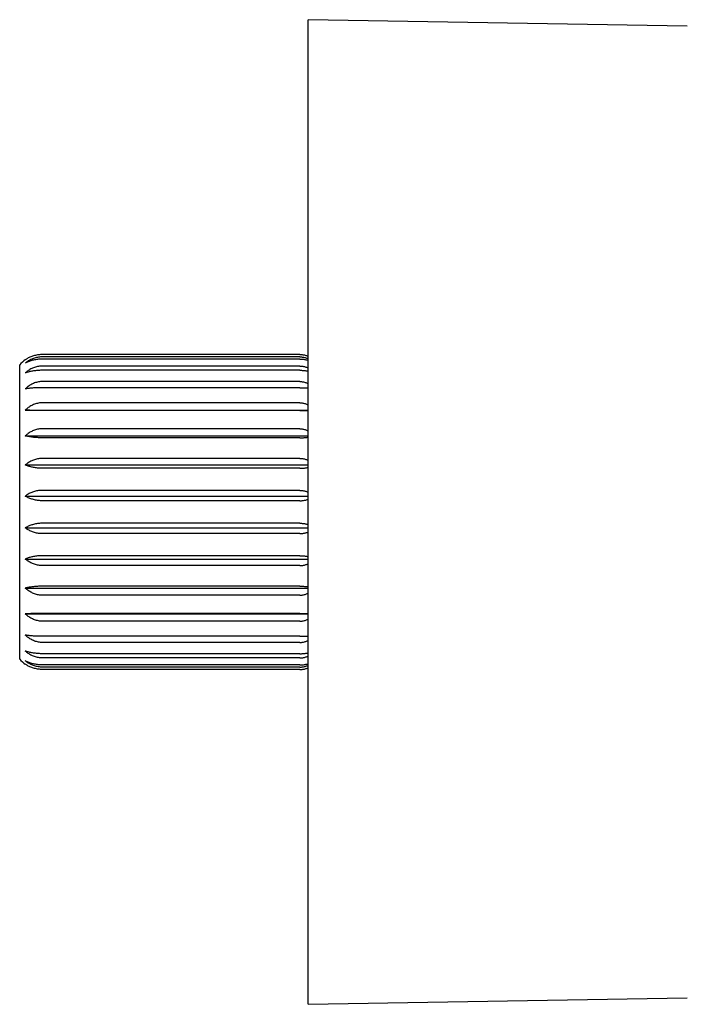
# Model space of a CAD drawing. Header units: millimetres. Extents: x 8 to 905, y 12 to 449.
# Tile 14 of 15: x 668 to 712, y 384 to 449. Entities that reach past the tile are written whole.
import ezdxf

# ---------------------------------------------------------------- set-up
doc = ezdxf.new("R2010")
doc.units = ezdxf.units.MM

msp = doc.modelspace()

# ---------------------------------------------------------------- linework, layer by layer
at = {"color": 7, "linetype": 'Continuous', "lineweight": 30}
for p, q in [((712.084, 448.804), (687.051, 449.222)), ((687.051, 416.722), (687.051, 449.222)), ((686.501, 427.116), (669.501, 427.116)), ((668.001, 406.999), (668.001, 426.444)), ((686.501, 426.96), (669.501, 426.96)), ((686.501, 426.817), (669.501, 426.817)), ((686.501, 426.357), (669.501, 426.357)), ((686.501, 426.077), (669.501, 426.077)), ((686.501, 425.333), (669.501, 425.333)), ((686.501, 424.928), (669.501, 424.928)), ((686.501, 423.933), (669.501, 423.933)), ((668.37, 423.446), (687.051, 423.446)), ((686.501, 423.421), (669.501, 423.421)), ((686.501, 422.217), (669.501, 422.217)), ((668.37, 421.747), (687.051, 421.747)), ((686.501, 421.621), (669.501, 421.621)), ((686.501, 420.261), (669.501, 420.261)), ((668.37, 419.827), (687.051, 419.827)), ((686.501, 419.606), (669.501, 419.606)), ((686.501, 418.151), (669.501, 418.151)), ((668.37, 417.772), (687.051, 417.772)), ((686.501, 417.466), (669.501, 417.466)), ((687.051, 384.222), (687.051, 416.722)), ((668.37, 415.671), (687.051, 415.671)), ((686.501, 415.978), (669.501, 415.978)), ((686.501, 415.293), (669.501, 415.293)), ((668.37, 413.616), (687.051, 413.616)), ((686.501, 413.837), (669.501, 413.837)), ((686.501, 413.182), (669.501, 413.182)), ((668.37, 411.697), (687.051, 411.697)), ((686.501, 411.823), (669.501, 411.823)), ((686.501, 411.226), (669.501, 411.226)), ((668.37, 409.997), (687.051, 409.997)), ((686.501, 410.022), (669.501, 410.022)), ((686.501, 409.511), (669.501, 409.511)), ((686.501, 408.515), (669.501, 408.515)), ((686.501, 408.11), (669.501, 408.11)), ((686.501, 407.366), (669.501, 407.366)), ((686.501, 407.086), (669.501, 407.086)), ((686.501, 406.626), (669.501, 406.626)), ((686.501, 406.483), (669.501, 406.483)), ((686.501, 406.327), (669.501, 406.327)), ((687.051, 384.222), (712.084, 384.639))]:
    msp.add_line(p, q, dxfattribs=at)
for centre, start, end in [((669.501, 425.122), 124.40674, 138.59038), ((669.501, 408.322), 221.40962, 235.594)]:
    msp.add_arc(centre, 2, start, end, dxfattribs=at)
for points, knots in [([(669.501, 427.116), (669.457, 427.115), (669.369, 427.113), (669.236, 427.1), (669.104, 427.079), (668.976, 427.049), (668.853, 427.012), (668.735, 426.969), (668.621, 426.918), (668.523, 426.867), (668.439, 426.818), (668.393, 426.787), (668.37, 426.772)], [0, 0, 0, 0, 0.1043039, 0.2094599, 0.3172561, 0.4259318, 0.5302193, 0.6352027, 0.742212, 0.8498488, 0.9248353, 1, 1, 1, 1]), ([(686.501, 427.116), (686.534, 427.115), (686.6, 427.114), (686.7, 427.104), (686.799, 427.088), (686.896, 427.065), (686.98, 427.041), (687.03, 427.022), (687.051, 427.014)], [0, 0, 0, 0, 0.172406, 0.346231, 0.524446, 0.70412, 0.876497, 1, 1, 1, 1]), ([(669.501, 426.96), (669.457, 426.959), (669.369, 426.957), (669.236, 426.942), (669.104, 426.916), (668.976, 426.881), (668.853, 426.837), (668.735, 426.786), (668.621, 426.726), (668.523, 426.665), (668.439, 426.607), (668.393, 426.57), (668.37, 426.552)], [0, 0, 0, 0, 0.104304, 0.20946, 0.317256, 0.425932, 0.530219, 0.635203, 0.742212, 0.849849, 0.924835, 1, 1, 1, 1]), ([(669.501, 426.817), (669.457, 426.817), (669.369, 426.815), (669.236, 426.805), (669.104, 426.789), (668.976, 426.766), (668.853, 426.737), (668.735, 426.704), (668.621, 426.665), (668.523, 426.625), (668.439, 426.587), (668.393, 426.564), (668.37, 426.552)], [0, 0, 0, 0, 0.104304, 0.20946, 0.317256, 0.425932, 0.530219, 0.635203, 0.742212, 0.849849, 0.924835, 1, 1, 1, 1]), ([(686.501, 426.96), (686.534, 426.96), (686.6, 426.958), (686.7, 426.946), (686.799, 426.927), (686.896, 426.9), (686.98, 426.871), (687.03, 426.848), (687.051, 426.839)], [0, 0, 0, 0, 0.172406, 0.346231, 0.524446, 0.70412, 0.876497, 1, 1, 1, 1]), ([(686.501, 426.817), (686.534, 426.817), (686.6, 426.816), (686.7, 426.808), (686.799, 426.796), (686.896, 426.778), (686.98, 426.759), (687.03, 426.745), (687.051, 426.738)], [0, 0, 0, 0, 0.172406, 0.346231, 0.524446, 0.70412, 0.876497, 1, 1, 1, 1]), ([(669.501, 426.357), (669.457, 426.356), (669.369, 426.354), (669.236, 426.337), (669.104, 426.308), (668.976, 426.269), (668.853, 426.221), (668.735, 426.163), (668.621, 426.096), (668.523, 426.028), (668.439, 425.963), (668.393, 425.923), (668.37, 425.903)], [0, 0, 0, 0, 0.104304, 0.20946, 0.317256, 0.425932, 0.530219, 0.635203, 0.742212, 0.849849, 0.924835, 1, 1, 1, 1]), ([(669.501, 426.077), (669.457, 426.077), (669.369, 426.076), (669.236, 426.069), (669.104, 426.058), (668.976, 426.043), (668.853, 426.025), (668.735, 426.003), (668.621, 425.977), (668.523, 425.951), (668.439, 425.926), (668.393, 425.911), (668.37, 425.903)], [0, 0, 0, 0, 0.104304, 0.20946, 0.317256, 0.425932, 0.530219, 0.635203, 0.742212, 0.849849, 0.924835, 1, 1, 1, 1]), ([(686.501, 426.357), (686.534, 426.356), (686.6, 426.355), (686.7, 426.342), (686.799, 426.32), (686.896, 426.291), (686.98, 426.258), (687.03, 426.233), (687.051, 426.222)], [0, 0, 0, 0, 0.172406, 0.346231, 0.524446, 0.70412, 0.876497, 1, 1, 1, 1]), ([(686.501, 426.077), (686.534, 426.077), (686.6, 426.076), (686.7, 426.071), (686.799, 426.063), (686.896, 426.052), (686.98, 426.039), (687.03, 426.029), (687.051, 426.025)], [0, 0, 0, 0, 0.172406, 0.346231, 0.524446, 0.70412, 0.876497, 1, 1, 1, 1]), ([(669.501, 425.333), (669.457, 425.332), (669.369, 425.33), (669.236, 425.311), (669.104, 425.282), (668.976, 425.24), (668.853, 425.188), (668.735, 425.127), (668.621, 425.057), (668.523, 424.985), (668.439, 424.916), (668.393, 424.874), (668.37, 424.852)], [0, 0, 0, 0, 0.1043039, 0.2094599, 0.3172561, 0.4259318, 0.5302193, 0.6352027, 0.742212, 0.8498488, 0.9248353, 1, 1, 1, 1]), ([(686.501, 425.333), (686.534, 425.332), (686.6, 425.331), (686.7, 425.317), (686.799, 425.294), (686.896, 425.263), (686.98, 425.228), (687.03, 425.201), (687.051, 425.19)], [0, 0, 0, 0, 0.172406, 0.346231, 0.524446, 0.70412, 0.876497, 1, 1, 1, 1]), ([(669.501, 424.928), (669.457, 424.928), (669.369, 424.928), (669.236, 424.925), (669.104, 424.92), (668.976, 424.914), (668.853, 424.905), (668.735, 424.896), (668.621, 424.885), (668.523, 424.873), (668.439, 424.862), (668.393, 424.856), (668.37, 424.852)], [0, 0, 0, 0, 0.104304, 0.20946, 0.317256, 0.425932, 0.530219, 0.635203, 0.742212, 0.849849, 0.924835, 1, 1, 1, 1]), ([(686.501, 424.928), (686.534, 424.928), (686.6, 424.928), (686.7, 424.926), (686.799, 424.922), (686.896, 424.917), (686.98, 424.912), (687.03, 424.908), (687.051, 424.906)], [0, 0, 0, 0, 0.172406, 0.346231, 0.524446, 0.70412, 0.876497, 1, 1, 1, 1]), ([(669.501, 423.933), (669.457, 423.931), (669.369, 423.929), (669.236, 423.91), (669.104, 423.88), (668.976, 423.838), (668.853, 423.786), (668.735, 423.725), (668.621, 423.653), (668.523, 423.581), (668.439, 423.511), (668.393, 423.468), (668.37, 423.446)], [0, 0, 0, 0, 0.104304, 0.20946, 0.317256, 0.425932, 0.530219, 0.635203, 0.742212, 0.849849, 0.924835, 1, 1, 1, 1]), ([(686.501, 423.933), (686.534, 423.932), (686.6, 423.93), (686.7, 423.916), (686.799, 423.893), (686.896, 423.861), (686.98, 423.826), (687.03, 423.799), (687.051, 423.788)], [0, 0, 0, 0, 0.1724063, 0.3462313, 0.524446, 0.7041195, 0.876497, 1, 1, 1, 1]), ([(669.501, 423.421), (669.457, 423.421), (669.369, 423.421), (669.236, 423.422), (669.104, 423.424), (668.976, 423.426), (668.853, 423.429), (668.735, 423.432), (668.621, 423.436), (668.523, 423.439), (668.439, 423.443), (668.393, 423.445), (668.37, 423.446)], [0, 0, 0, 0, 0.1043039, 0.2094599, 0.3172561, 0.4259318, 0.5302193, 0.6352027, 0.742212, 0.8498488, 0.9248353, 1, 1, 1, 1]), ([(686.501, 423.421), (686.534, 423.421), (686.6, 423.421), (686.7, 423.422), (686.799, 423.423), (686.896, 423.425), (686.98, 423.426), (687.03, 423.428), (687.051, 423.428)], [0, 0, 0, 0, 0.172406, 0.346231, 0.524446, 0.70412, 0.876497, 1, 1, 1, 1]), ([(669.501, 422.217), (669.457, 422.216), (669.368, 422.214), (669.236, 422.195), (669.104, 422.166), (668.975, 422.126), (668.852, 422.075), (668.734, 422.016), (668.621, 421.947), (668.523, 421.876), (668.439, 421.809), (668.393, 421.768), (668.37, 421.747)], [0, 0, 0, 0, 0.104728, 0.209459, 0.317691, 0.425931, 0.530562, 0.635202, 0.74252, 0.849848, 0.924835, 1, 1, 1, 1]), ([(686.501, 422.217), (686.534, 422.216), (686.6, 422.214), (686.7, 422.201), (686.799, 422.179), (686.896, 422.148), (686.98, 422.114), (687.03, 422.088), (687.051, 422.077)], [0, 0, 0, 0, 0.172406, 0.346231, 0.524446, 0.70412, 0.876497, 1, 1, 1, 1]), ([(669.501, 421.621), (669.459, 421.621), (669.375, 421.621), (669.249, 421.626), (669.123, 421.633), (669.017, 421.641), (668.931, 421.65), (668.84, 421.66), (668.731, 421.675), (668.604, 421.696), (668.483, 421.72), (668.408, 421.738), (668.37, 421.747)], [0, 0, 0, 0, 0.099656, 0.199313, 0.301981, 0.404655, 0.463037, 0.521545, 0.63941, 0.757291, 0.878637, 1, 1, 1, 1]), ([(686.501, 421.621), (686.532, 421.621), (686.596, 421.621), (686.692, 421.625), (686.787, 421.63), (686.88, 421.637), (686.967, 421.647), (687.024, 421.654), (687.05, 421.658), (687.051, 421.658)], [0, 0, 0, 0, 0.165815, 0.33289, 0.503853, 0.67611, 0.836851, 0.998534, 1, 1, 1, 1]), ([(669.501, 420.261), (669.457, 420.26), (669.368, 420.258), (669.236, 420.241), (669.104, 420.214), (668.975, 420.177), (668.852, 420.13), (668.734, 420.075), (668.621, 420.012), (668.523, 419.947), (668.439, 419.885), (668.393, 419.847), (668.37, 419.827)], [0, 0, 0, 0, 0.104728, 0.209459, 0.317691, 0.425931, 0.530562, 0.635202, 0.74252, 0.849848, 0.924835, 1, 1, 1, 1]), ([(686.501, 420.261), (686.534, 420.26), (686.6, 420.259), (686.7, 420.246), (686.799, 420.226), (686.896, 420.197), (686.98, 420.166), (687.03, 420.142), (687.051, 420.132)], [0, 0, 0, 0, 0.172406, 0.346231, 0.524446, 0.70412, 0.876497, 1, 1, 1, 1]), ([(669.501, 419.606), (669.457, 419.607), (669.368, 419.608), (669.236, 419.616), (669.104, 419.63), (668.975, 419.649), (668.852, 419.673), (668.734, 419.701), (668.621, 419.733), (668.523, 419.766), (668.439, 419.798), (668.393, 419.817), (668.37, 419.827)], [0, 0, 0, 0, 0.104728, 0.209459, 0.317691, 0.425931, 0.530562, 0.635202, 0.74252, 0.849848, 0.924835, 1, 1, 1, 1]), ([(686.501, 419.606), (686.534, 419.607), (686.6, 419.607), (686.7, 419.614), (686.799, 419.624), (686.896, 419.639), (686.98, 419.654), (687.03, 419.667), (687.051, 419.672)], [0, 0, 0, 0, 0.172406, 0.346231, 0.524446, 0.70412, 0.876497, 1, 1, 1, 1]), ([(669.501, 418.151), (669.457, 418.15), (669.368, 418.148), (669.236, 418.133), (669.104, 418.11), (668.975, 418.077), (668.852, 418.037), (668.734, 417.989), (668.621, 417.933), (668.523, 417.877), (668.439, 417.823), (668.393, 417.789), (668.37, 417.772)], [0, 0, 0, 0, 0.104728, 0.209459, 0.317691, 0.425931, 0.530562, 0.635202, 0.74252, 0.849848, 0.924835, 1, 1, 1, 1]), ([(686.501, 418.151), (686.534, 418.15), (686.6, 418.148), (686.7, 418.137), (686.799, 418.12), (686.896, 418.095), (686.98, 418.068), (687.03, 418.047), (687.051, 418.038)], [0, 0, 0, 0, 0.172406, 0.346231, 0.524446, 0.70412, 0.876497, 1, 1, 1, 1]), ([(669.501, 417.466), (669.457, 417.466), (669.368, 417.468), (669.236, 417.48), (669.104, 417.499), (668.975, 417.525), (668.852, 417.558), (668.734, 417.597), (668.621, 417.642), (668.523, 417.687), (668.439, 417.731), (668.393, 417.758), (668.37, 417.772)], [0, 0, 0, 0, 0.104728, 0.209459, 0.317691, 0.425931, 0.530562, 0.635202, 0.74252, 0.849848, 0.924835, 1, 1, 1, 1]), ([(686.501, 417.466), (686.534, 417.466), (686.6, 417.467), (686.7, 417.476), (686.799, 417.491), (686.896, 417.511), (686.98, 417.533), (687.03, 417.55), (687.051, 417.557)], [0, 0, 0, 0, 0.172406, 0.346231, 0.524446, 0.70412, 0.876497, 1, 1, 1, 1]), ([(669.501, 415.978), (669.457, 415.977), (669.368, 415.975), (669.236, 415.964), (669.104, 415.945), (668.975, 415.918), (668.852, 415.885), (668.734, 415.846), (668.621, 415.801), (668.523, 415.756), (668.439, 415.712), (668.393, 415.685), (668.37, 415.671)], [0, 0, 0, 0, 0.104728, 0.209459, 0.317691, 0.425931, 0.530562, 0.635202, 0.74252, 0.849848, 0.924835, 1, 1, 1, 1]), ([(669.501, 415.293), (669.457, 415.294), (669.368, 415.295), (669.236, 415.31), (669.104, 415.333), (668.975, 415.366), (668.852, 415.407), (668.734, 415.455), (668.621, 415.51), (668.523, 415.567), (668.439, 415.621), (668.393, 415.654), (668.37, 415.671)], [0, 0, 0, 0, 0.104728, 0.209459, 0.317691, 0.425931, 0.530562, 0.635202, 0.74252, 0.849848, 0.924835, 1, 1, 1, 1]), ([(686.501, 415.978), (686.534, 415.977), (686.6, 415.976), (686.7, 415.967), (686.799, 415.953), (686.896, 415.933), (686.98, 415.911), (687.03, 415.894), (687.051, 415.886)], [0, 0, 0, 0, 0.172406, 0.346231, 0.524446, 0.70412, 0.876497, 1, 1, 1, 1]), ([(686.501, 415.293), (686.534, 415.293), (686.6, 415.295), (686.7, 415.306), (686.799, 415.323), (686.896, 415.348), (686.98, 415.375), (687.03, 415.396), (687.051, 415.405)], [0, 0, 0, 0, 0.172406, 0.346231, 0.524446, 0.70412, 0.876497, 1, 1, 1, 1]), ([(669.501, 413.837), (669.457, 413.836), (669.368, 413.835), (669.236, 413.827), (669.104, 413.813), (668.975, 413.794), (668.852, 413.77), (668.734, 413.742), (668.621, 413.71), (668.523, 413.677), (668.439, 413.645), (668.393, 413.626), (668.37, 413.616)], [0, 0, 0, 0, 0.104728, 0.209459, 0.317691, 0.425931, 0.530562, 0.635202, 0.74252, 0.849848, 0.924835, 1, 1, 1, 1]), ([(669.501, 413.182), (669.457, 413.183), (669.368, 413.185), (669.236, 413.202), (669.104, 413.229), (668.975, 413.266), (668.852, 413.313), (668.734, 413.368), (668.621, 413.432), (668.523, 413.496), (668.439, 413.558), (668.393, 413.597), (668.37, 413.616)], [0, 0, 0, 0, 0.1047284, 0.2094595, 0.3176913, 0.425931, 0.5305619, 0.6352019, 0.7425199, 0.8498483, 0.924835, 1, 1, 1, 1]), ([(686.501, 413.837), (686.534, 413.837), (686.6, 413.836), (686.7, 413.829), (686.799, 413.819), (686.896, 413.805), (686.98, 413.789), (687.03, 413.776), (687.051, 413.771)], [0, 0, 0, 0, 0.1724063, 0.3462313, 0.524446, 0.7041195, 0.876497, 1, 1, 1, 1]), ([(686.501, 413.182), (686.534, 413.183), (686.6, 413.184), (686.7, 413.197), (686.799, 413.217), (686.896, 413.246), (686.98, 413.277), (687.03, 413.301), (687.051, 413.311)], [0, 0, 0, 0, 0.172406, 0.346231, 0.524446, 0.70412, 0.876497, 1, 1, 1, 1]), ([(669.501, 411.823), (669.457, 411.822), (669.368, 411.822), (669.236, 411.817), (669.104, 411.809), (668.975, 411.798), (668.852, 411.785), (668.734, 411.769), (668.621, 411.75), (668.523, 411.731), (668.439, 411.713), (668.393, 411.702), (668.37, 411.697)], [0, 0, 0, 0, 0.104728, 0.209459, 0.317691, 0.425931, 0.530562, 0.635202, 0.74252, 0.849848, 0.924835, 1, 1, 1, 1]), ([(669.501, 411.226), (669.457, 411.227), (669.368, 411.23), (669.236, 411.248), (669.104, 411.277), (668.975, 411.317), (668.852, 411.368), (668.734, 411.428), (668.621, 411.497), (668.523, 411.567), (668.439, 411.634), (668.393, 411.676), (668.37, 411.697)], [0, 0, 0, 0, 0.104728, 0.209459, 0.317691, 0.425931, 0.530562, 0.635202, 0.74252, 0.849848, 0.924835, 1, 1, 1, 1]), ([(686.501, 411.823), (686.534, 411.822), (686.6, 411.822), (686.7, 411.818), (686.799, 411.812), (686.896, 411.804), (686.98, 411.795), (687.03, 411.788), (687.051, 411.785)], [0, 0, 0, 0, 0.172406, 0.346231, 0.524446, 0.70412, 0.876497, 1, 1, 1, 1]), ([(686.501, 411.226), (686.534, 411.227), (686.6, 411.229), (686.7, 411.242), (686.799, 411.264), (686.896, 411.295), (686.98, 411.329), (687.03, 411.355), (687.051, 411.366)], [0, 0, 0, 0, 0.172406, 0.346231, 0.524446, 0.70412, 0.876497, 1, 1, 1, 1]), ([(669.501, 410.022), (669.457, 410.022), (669.368, 410.022), (669.236, 410.021), (669.104, 410.02), (668.975, 410.017), (668.852, 410.015), (668.734, 410.011), (668.621, 410.008), (668.523, 410.004), (668.439, 410), (668.393, 409.998), (668.37, 409.997)], [0, 0, 0, 0, 0.104728, 0.209459, 0.317691, 0.425931, 0.530562, 0.635202, 0.74252, 0.849848, 0.924835, 1, 1, 1, 1]), ([(669.501, 409.511), (669.457, 409.512), (669.368, 409.514), (669.236, 409.533), (669.104, 409.563), (668.975, 409.605), (668.852, 409.657), (668.734, 409.719), (668.621, 409.79), (668.523, 409.863), (668.439, 409.932), (668.393, 409.975), (668.37, 409.997)], [0, 0, 0, 0, 0.1047284, 0.2094595, 0.3176913, 0.425931, 0.5305619, 0.6352019, 0.7425199, 0.8498483, 0.924835, 1, 1, 1, 1]), ([(686.501, 410.022), (686.534, 410.022), (686.6, 410.022), (686.7, 410.021), (686.799, 410.02), (686.896, 410.019), (686.98, 410.017), (687.03, 410.015), (687.051, 410.015)], [0, 0, 0, 0, 0.172406, 0.346231, 0.524446, 0.70412, 0.876497, 1, 1, 1, 1]), ([(686.501, 409.511), (686.534, 409.511), (686.6, 409.513), (686.7, 409.527), (686.799, 409.55), (686.896, 409.582), (686.98, 409.617), (687.03, 409.644), (687.051, 409.655)], [0, 0, 0, 0, 0.172406, 0.346231, 0.524446, 0.70412, 0.876497, 1, 1, 1, 1]), ([(669.501, 408.515), (669.457, 408.515), (669.368, 408.515), (669.236, 408.518), (669.104, 408.523), (668.975, 408.53), (668.852, 408.538), (668.734, 408.547), (668.621, 408.559), (668.523, 408.57), (668.439, 408.581), (668.393, 408.588), (668.37, 408.591)], [0, 0, 0, 0, 0.104728, 0.209459, 0.317691, 0.425931, 0.530562, 0.635202, 0.74252, 0.849848, 0.924835, 1, 1, 1, 1]), ([(669.501, 408.11), (669.457, 408.111), (669.368, 408.114), (669.236, 408.132), (669.104, 408.162), (668.975, 408.203), (668.852, 408.255), (668.734, 408.316), (668.621, 408.387), (668.523, 408.458), (668.439, 408.527), (668.393, 408.57), (668.37, 408.591)], [0, 0, 0, 0, 0.104728, 0.209459, 0.317691, 0.425931, 0.530562, 0.635202, 0.74252, 0.849848, 0.924835, 1, 1, 1, 1]), ([(686.501, 408.515), (686.534, 408.515), (686.6, 408.515), (686.7, 408.517), (686.799, 408.521), (686.896, 408.526), (686.98, 408.531), (687.03, 408.536), (687.051, 408.537)], [0, 0, 0, 0, 0.172406, 0.346231, 0.524446, 0.70412, 0.876497, 1, 1, 1, 1]), ([(686.501, 408.11), (686.534, 408.111), (686.6, 408.113), (686.7, 408.127), (686.799, 408.149), (686.896, 408.181), (686.98, 408.215), (687.03, 408.242), (687.051, 408.253)], [0, 0, 0, 0, 0.172406, 0.346231, 0.524446, 0.70412, 0.876497, 1, 1, 1, 1]), ([(669.501, 407.366), (669.457, 407.366), (669.368, 407.367), (669.236, 407.374), (669.104, 407.385), (668.975, 407.4), (668.852, 407.419), (668.734, 407.441), (668.621, 407.466), (668.523, 407.492), (668.439, 407.517), (668.393, 407.533), (668.37, 407.54)], [0, 0, 0, 0, 0.104728, 0.209459, 0.317691, 0.425931, 0.530562, 0.635202, 0.74252, 0.849848, 0.924835, 1, 1, 1, 1]), ([(669.501, 407.086), (669.457, 407.087), (669.368, 407.089), (669.236, 407.107), (669.104, 407.135), (668.975, 407.174), (668.852, 407.223), (668.734, 407.28), (668.621, 407.347), (668.523, 407.415), (668.439, 407.48), (668.393, 407.52), (668.37, 407.54)], [0, 0, 0, 0, 0.104728, 0.209459, 0.317691, 0.425931, 0.530562, 0.635202, 0.74252, 0.849848, 0.924835, 1, 1, 1, 1]), ([(686.501, 407.366), (686.534, 407.366), (686.6, 407.367), (686.7, 407.372), (686.799, 407.38), (686.896, 407.392), (686.98, 407.404), (687.03, 407.414), (687.051, 407.418)], [0, 0, 0, 0, 0.172406, 0.346231, 0.524446, 0.70412, 0.876497, 1, 1, 1, 1]), ([(686.501, 407.086), (686.534, 407.087), (686.6, 407.088), (686.7, 407.102), (686.799, 407.123), (686.896, 407.152), (686.98, 407.185), (687.03, 407.21), (687.051, 407.221)], [0, 0, 0, 0, 0.172406, 0.346231, 0.524446, 0.70412, 0.876497, 1, 1, 1, 1]), ([(669.501, 406.626), (669.457, 406.627), (669.368, 406.628), (669.236, 406.638), (669.104, 406.655), (668.975, 406.677), (668.852, 406.706), (668.734, 406.74), (668.621, 406.778), (668.523, 406.818), (668.439, 406.856), (668.393, 406.879), (668.37, 406.891)], [0, 0, 0, 0, 0.104728, 0.209459, 0.317691, 0.425931, 0.530562, 0.635202, 0.74252, 0.849848, 0.924835, 1, 1, 1, 1]), ([(669.501, 406.483), (669.457, 406.484), (669.368, 406.486), (669.236, 406.501), (669.104, 406.527), (668.975, 406.562), (668.852, 406.606), (668.734, 406.658), (668.621, 406.718), (668.523, 406.778), (668.439, 406.837), (668.393, 406.873), (668.37, 406.891)], [0, 0, 0, 0, 0.104728, 0.209459, 0.317691, 0.425931, 0.530562, 0.635202, 0.74252, 0.849848, 0.924835, 1, 1, 1, 1]), ([(669.501, 406.327), (669.457, 406.328), (669.369, 406.33), (669.236, 406.343), (669.104, 406.364), (668.976, 406.394), (668.853, 406.431), (668.735, 406.475), (668.621, 406.525), (668.523, 406.576), (668.439, 406.626), (668.393, 406.656), (668.37, 406.672)], [0, 0, 0, 0, 0.104304, 0.20946, 0.317256, 0.425932, 0.530219, 0.635203, 0.742212, 0.849849, 0.924835, 1, 1, 1, 1]), ([(686.501, 406.626), (686.534, 406.626), (686.6, 406.627), (686.7, 406.635), (686.799, 406.648), (686.896, 406.665), (686.98, 406.684), (687.03, 406.699), (687.051, 406.705)], [0, 0, 0, 0, 0.172406, 0.346231, 0.524446, 0.70412, 0.876497, 1, 1, 1, 1]), ([(686.501, 406.483), (686.534, 406.484), (686.6, 406.485), (686.7, 406.497), (686.799, 406.516), (686.896, 406.543), (686.98, 406.572), (687.03, 406.595), (687.051, 406.604)], [0, 0, 0, 0, 0.172406, 0.346231, 0.524446, 0.70412, 0.876497, 1, 1, 1, 1]), ([(686.501, 406.327), (686.534, 406.328), (686.6, 406.329), (686.7, 406.339), (686.799, 406.355), (686.896, 406.378), (686.98, 406.403), (687.03, 406.422), (687.051, 406.43)], [0, 0, 0, 0, 0.172406, 0.346231, 0.524446, 0.70412, 0.876497, 1, 1, 1, 1])]:
    msp.add_open_spline(points, degree=3, knots=knots, dxfattribs=at)

doc.saveas('drawing.dxf')
